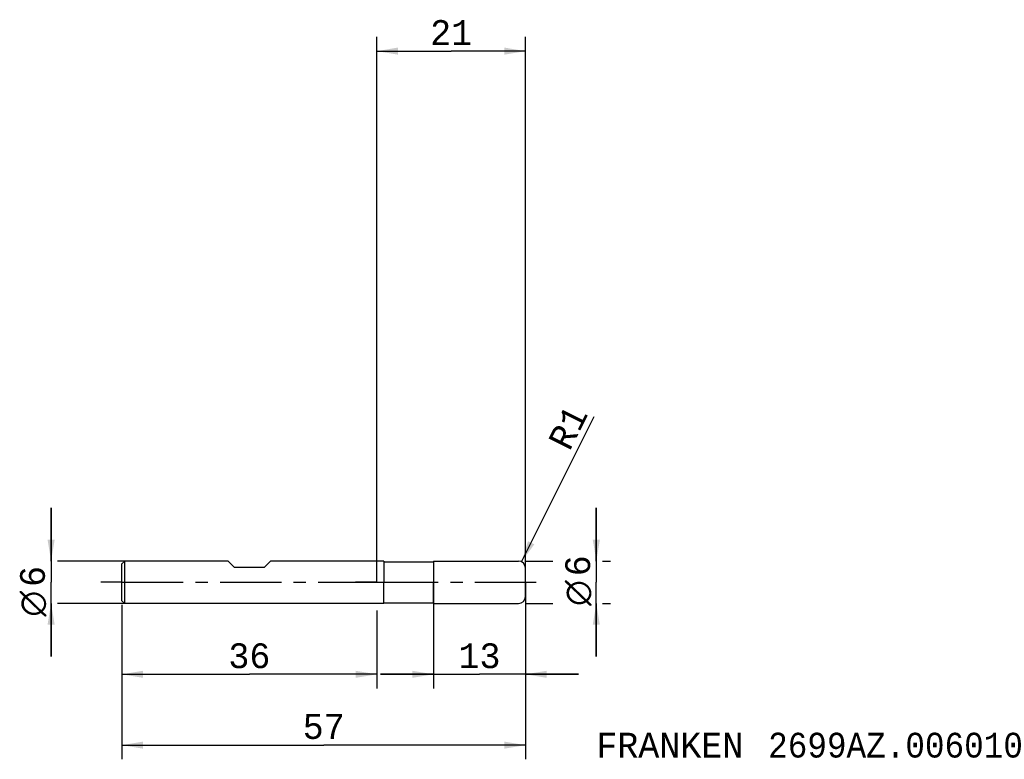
# Model space of a CAD drawing. Extents: x -50 to 89, y -25 to 79.
import ezdxf
from ezdxf.enums import TextEntityAlignment as Align

# ---------------------------------------------------------------- set-up
doc = ezdxf.new("R2010")
doc.units = 0
doc.header["$LTSCALE"] = 23.1
doc.linetypes.add('CENTER', pattern=[0.6, 0.375, -0.075, 0.075, -0.075])
doc.layers.get('0').update_dxf_attribs({"linetype": 'CONTINUOUS'})
for name, color, linetype in [('1', 4, 'CONTINUOUS'), ('2', 7, 'CONTINUOUS'), ('4', 2, 'CENTER'), ('SK1', 4, 'CONTINUOUS'), ('SK2', 7, 'CONTINUOUS'), ('SK4', 2, 'CENTER'), ('SK6', 5, 'CONTINUOUS')]:
    doc.layers.add(name, color=color, linetype=linetype)
doc.styles.add('TEXTSTYLE_1', font='gdt', dxfattribs={"width": 0.8})
doc.styles.add('TEXTSTYLE_2', font='monos.ttf')
doc.dimstyles.new('DIMSTYLE_1', dxfattribs={"dimtxt": 3.5, "dimasz": 3, "dimexe": 2, "dimexo": 0, "dimgap": 0.875, "dimtad": 1, "dimdec": 3, "dimtxsty": 'TEXTSTYLE_2', "dimblk": '_FILLED', "dimblk1": '_FILLED', "dimblk2": '_FILLED', "dimcen": 0.09, "dimclrt": 5, "dimazin": 2, "dimtfac": 1, "dimtdec": 3, "dimtofl": 0, "dimtmove": 0, "dimatfit": 3, "dimtolj": 1})
doc.dimstyles.new('DIMSTYLE_2', dxfattribs={"dimtxt": 3.5, "dimasz": 3, "dimexe": 2, "dimexo": 0, "dimgap": 0.875, "dimtad": 1, "dimdec": 3, "dimtxsty": 'TEXTSTYLE_2', "dimblk": '_FILLED', "dimblk1": '_FILLED', "dimblk2": '_FILLED', "dimcen": 0.09, "dimclrt": 5, "dimazin": 2, "dimtp": 0.2, "dimtm": 0.2, "dimtfac": 1, "dimtdec": 3, "dimtofl": 0, "dimtmove": 0, "dimatfit": 3, "dimtolj": 1})
doc.dimstyles.new('DIMSTYLE_3', dxfattribs={"dimtxt": 3.5, "dimasz": 3, "dimexe": 2, "dimexo": 0, "dimtad": 1, "dimdec": 3, "dimtxsty": 'TEXTSTYLE_2', "dimblk": '_FILLED', "dimblk1": '_FILLED', "dimblk2": '_FILLED', "dimcen": 0.09, "dimclrt": 5, "dimazin": 2, "dimtp": 0.1, "dimtm": 0.1, "dimtfac": 1, "dimtdec": 3, "dimtofl": 0, "dimtmove": 0, "dimatfit": 3, "dimtolj": 1})
doc.dimstyles.new('DIMSTYLE_4', dxfattribs={"dimtxt": 3.5, "dimasz": 3, "dimexe": 2, "dimexo": 0, "dimgap": 0.875, "dimtad": 1, "dimdec": 3, "dimtxsty": 'TEXTSTYLE_2', "dimblk": '_FILLED', "dimblk1": '_FILLED', "dimblk2": '_FILLED', "dimcen": 0.09, "dimclrt": 5, "dimazin": 2, "dimtp": 0.1, "dimtm": 0.1, "dimtfac": 1, "dimtdec": 3, "dimtofl": 0, "dimtmove": 0, "dimatfit": 3, "dimtolj": 1})
doc.dimstyles.new('DIMSTYLE_5', dxfattribs={"dimtxt": 3.5, "dimasz": 3, "dimexe": 2, "dimexo": 0, "dimgap": 0.875, "dimtad": 1, "dimdec": 3, "dimtxsty": 'TEXTSTYLE_2', "dimblk": '_FILLED', "dimblk1": '_FILLED', "dimblk2": '_FILLED', "dimcen": 0.09, "dimclrt": 5, "dimazin": 2, "dimtp": 0.3, "dimtm": 0.3, "dimtfac": 1, "dimtdec": 3, "dimtofl": 0, "dimtmove": 0, "dimatfit": 3, "dimtolj": 1})

# ---------------------------------------------------------------- blocks, each defined once
blk = doc.blocks.new('_FILLED')
at = {"color": 0, "linetype": 'BYBLOCK'}
blk.add_solid([(0, 0), (-1, 0.167), (-1, -0.167)], dxfattribs=at)
blk = doc.blocks.new('*D0')
at = {"layer": '2', "color": 7, "linetype": 'CONTINUOUS'}
for p, q in [((8, 0), (8, -15)), ((21, 0), (21, -15)), ((8, -13), (0.5, -13)), ((0.5, -13), (14.5, -13)), ((28.5, -13), (14.5, -13)), ((21, -13), (28.5, -13))]:
    blk.add_line(p, q, dxfattribs=at)
at = {"layer": '2', "color": 7, "linetype": 'CONTINUOUS', "xscale": 3, "yscale": 3, "zscale": 3}
blk.add_blockref('_FILLED', (8, -13), dxfattribs=at)
at = {"layer": '2', "color": 7, "linetype": 'CONTINUOUS', "xscale": 3, "yscale": 3, "zscale": 3, "rotation": 180}
blk.add_blockref('_FILLED', (21, -13), dxfattribs=at)
at = {"layer": '2', "color": 7, "linetype": 'CONTINUOUS', "style": 'TEXTSTYLE_2'}
blk.add_text('13', height=3.5, dxfattribs=at).set_placement((14.5, -12.125), align=Align.CENTER)
blk = doc.blocks.new('*D1')
at = {"layer": '2', "color": 7, "linetype": 'CONTINUOUS'}
for p, q in [((31, 3), (31, 10.5)), ((31, 10.5), (31, 0)), ((21, 3), (24.88, 3)), ((31.88, 3), (33, 3)), ((31, -10.5), (31, 0)), ((21, -3), (24.88, -3)), ((31, -3), (31, -10.5)), ((31.88, -3), (33, -3))]:
    blk.add_line(p, q, dxfattribs=at)
at = {"layer": '2', "color": 7, "linetype": 'CONTINUOUS', "xscale": 3, "yscale": 3, "zscale": 3}
for p, rotation in [((31, 3), 270), ((31, -3), 90)]:
    blk.add_blockref('_FILLED', p, dxfattribs=dict(at, rotation=rotation))
at = {"layer": '2', "color": 7, "linetype": 'CONTINUOUS'}
for s, style, p in [('6', 'TEXTSTYLE_2', (30.12, 2.33)), ('n', 'TEXTSTYLE_1', (30.12, -1.52))]:
    blk.add_text(s, height=3.5, rotation=90, dxfattribs=dict(at, style=style)).set_placement(p, align=Align.CENTER)
blk = doc.blocks.new('*D2')
at = {"layer": '2', "color": 7, "linetype": 'CONTINUOUS'}
for p, q in [((0, 0), (0, 77)), ((21, 0), (21, 77)), ((0, 75), (10.5, 75)), ((21, 75), (10.5, 75))]:
    blk.add_line(p, q, dxfattribs=at)
at = {"layer": '2', "color": 7, "linetype": 'CONTINUOUS', "xscale": 3, "yscale": 3, "zscale": 3, "rotation": 180}
blk.add_blockref('_FILLED', (0, 75), dxfattribs=at)
at = {"layer": '2', "color": 7, "linetype": 'CONTINUOUS', "xscale": 3, "yscale": 3, "zscale": 3}
blk.add_blockref('_FILLED', (21, 75), dxfattribs=at)
at = {"layer": '2', "color": 7, "linetype": 'CONTINUOUS', "style": 'TEXTSTYLE_2'}
blk.add_text('21', height=3.5, dxfattribs=at).set_placement((10.5, 75.875), align=Align.CENTER)
blk = doc.blocks.new('*D3')
at = {"layer": '2', "color": 7, "linetype": 'CONTINUOUS'}
blk.add_line((20.45, 2.89), (30.7, 23.42), dxfattribs=at)
at = {"layer": '2', "color": 7, "linetype": 'CONTINUOUS', "xscale": 3, "yscale": 3, "zscale": 3, "rotation": 243.4574330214}
blk.add_blockref('_FILLED', (20.45, 2.89), dxfattribs=at)
at = {"layer": '2', "color": 7, "linetype": 'CONTINUOUS', "style": 'TEXTSTYLE_2'}
for s, p in [('1', (28.56, 21.1)), ('R', (27.21, 18.39))]:
    blk.add_text(s, height=3.5, rotation=63.4574, dxfattribs=at).set_placement(p)
blk = doc.blocks.new('*D4')
at = {"layer": 'SK2', "color": 7, "linetype": 'CONTINUOUS'}
for p, q in [((-36, -3.18), (-36, -25)), ((21, -3.18), (21, -25)), ((-36, -23), (-7.5, -23)), ((21, -23), (-7.5, -23))]:
    blk.add_line(p, q, dxfattribs=at)
at = {"layer": 'SK2', "color": 7, "linetype": 'CONTINUOUS', "xscale": 3, "yscale": 3, "zscale": 3, "rotation": 180}
blk.add_blockref('_FILLED', (-36, -23), dxfattribs=at)
at = {"layer": 'SK2', "color": 7, "linetype": 'CONTINUOUS', "xscale": 3, "yscale": 3, "zscale": 3}
blk.add_blockref('_FILLED', (21, -23), dxfattribs=at)
at = {"layer": 'SK2', "color": 7, "linetype": 'CONTINUOUS', "style": 'TEXTSTYLE_2'}
blk.add_text('57', height=3.5, dxfattribs=at).set_placement((-7.5, -22.12), align=Align.CENTER)
blk = doc.blocks.new('*D5')
at = {"layer": 'SK2', "color": 7, "linetype": 'CONTINUOUS'}
for p, q in [((-46, 3), (-46, 10.5)), ((-46, 10.5), (-46, 0)), ((-35.6, 3), (-45.12, 3)), ((-46, -10.5), (-46, 0)), ((-46, -3), (-46, -10.5)), ((-35.6, -3), (-45.12, -3))]:
    blk.add_line(p, q, dxfattribs=at)
at = {"layer": 'SK2', "color": 7, "linetype": 'CONTINUOUS', "xscale": 3, "yscale": 3, "zscale": 3}
for p, rotation in [((-46, 3), 270), ((-46, -3), 90)]:
    blk.add_blockref('_FILLED', p, dxfattribs=dict(at, rotation=rotation))
at = {"layer": 'SK2', "color": 7, "linetype": 'CONTINUOUS'}
for s, style, p in [('6', 'TEXTSTYLE_2', (-46.88, 0.82)), ('n', 'TEXTSTYLE_1', (-46.88, -3.03))]:
    blk.add_text(s, height=3.5, rotation=90, dxfattribs=dict(at, style=style)).set_placement(p, align=Align.CENTER)
blk = doc.blocks.new('*D6')
at = {"layer": 'SK2', "color": 7, "linetype": 'CONTINUOUS'}
for p, q in [((-36, -4), (-36, -15)), ((0, -4), (0, -15)), ((-36, -13), (-18, -13)), ((0, -13), (-18, -13))]:
    blk.add_line(p, q, dxfattribs=at)
at = {"layer": 'SK2', "color": 7, "linetype": 'CONTINUOUS', "xscale": 3, "yscale": 3, "zscale": 3, "rotation": 180}
blk.add_blockref('_FILLED', (-36, -13), dxfattribs=at)
at = {"layer": 'SK2', "color": 7, "linetype": 'CONTINUOUS', "xscale": 3, "yscale": 3, "zscale": 3}
blk.add_blockref('_FILLED', (0, -13), dxfattribs=at)
at = {"layer": 'SK2', "color": 7, "linetype": 'CONTINUOUS', "style": 'TEXTSTYLE_2'}
blk.add_text('36', height=3.5, dxfattribs=at).set_placement((-18, -12.125), align=Align.CENTER)

msp = doc.modelspace()

# ---------------------------------------------------------------- linework, layer by layer
at = {"layer": '1', "color": 4, "linetype": 'CONTINUOUS'}
for p, q in [((1, 3), (0, 3)), ((1, 3), (1, 2.9)), ((1, 2.9), (8, 2.9)), ((1, 2.9), (1, 0)), ((8, 3), (20, 3)), ((8, 3), (8, 2.9)), ((8, 2.9), (8, 0)), ((21, 0), (21, 2)), ((21, 0), (21, 2)), ((1, -2.9), (1, 0)), ((8, -2.9), (8, 0)), ((21, -2), (21, 0)), ((21, -2), (21, 0)), ((1, -3), (0, -3)), ((1, -2.9), (8, -2.9)), ((1, -3), (1, -2.9)), ((8, -3), (8, -2.9)), ((8, -3), (20, -3))]:
    msp.add_line(p, q, dxfattribs=at)
for centre, start, end in [((20, 2), 0, 90), ((20, -2), 270, 360)]:
    msp.add_arc(centre, 1, start, end, dxfattribs=at)
at = {"layer": '4', "color": 2, "linetype": 'CENTER'}
for q in [(-3, 0), (24, 0)]:
    msp.add_line((0, 0), q, dxfattribs=at)
at = {"layer": 'SK1', "color": 4, "linetype": 'CONTINUOUS'}
for p, q in [((-35.6, 3), (-36, 2.6)), ((-21, 3), (-35.6, 3)), ((-35.6, -3), (-35.6, 3)), ((-20.1, 2.1), (-21, 3)), ((-15.9, 2.1), (-15, 3)), ((0, 3), (-15, 3)), ((-36, -2.6), (-36, 2.6)), ((-15.9, 2.1), (-20.1, 2.1)), ((-35.6, -3), (-36, -2.6)), ((0, -3), (-35.6, -3))]:
    msp.add_line(p, q, dxfattribs=at)
at = {"layer": 'SK4', "color": 2, "linetype": 'CENTER'}
for q in [(-39, 0), (3, 0)]:
    msp.add_line((-36, 0), q, dxfattribs=at)

# ---------------------------------------------------------------- texts
at = {"layer": 'SK6', "color": 5, "linetype": 'CONTINUOUS', "style": 'TEXTSTYLE_2'}
for s, p in [('FRANKEN ', (31, -24.75)), ('2699AZ.006010', (55.2452, -24.75))]:
    msp.add_text(s, height=3.5, dxfattribs=at).set_placement(p)

# ---------------------------------------------------------------- dimensions: what is measured, and where the dimension line sits
at = {"layer": '2', "color": 2, "linetype": 'CONTINUOUS'}
for base, p1, dimstyle, picture, middle in [((21, 75), (0, 0), 'DIMSTYLE_2', '*D2', (10.0559, 75)), ((21, -13), (8, 0), 'DIMSTYLE_1', '*D0', (14.6258, -13))]:
    dim = msp.add_linear_dim(base=base, p1=p1, p2=(21, 0), dimstyle=dimstyle, dxfattribs=at)
    dim.commit()
    dim.dimension.update_dxf_attribs({"geometry": picture, "text_midpoint": middle, "dimtype": 160})
dim = msp.add_radius_dim(center=(20, 2), mpoint=(20.4469, 2.8946), text='R<>', dimstyle='DIMSTYLE_3', override={"dimpost": '<>'}, dxfattribs=at)
dim.commit()
dim.dimension.update_dxf_attribs({"geometry": '*D3', "text_midpoint": (26.9981, 21.8842), "dimtype": 164})
dim = msp.add_linear_dim(base=(31, -3), p1=(21, 3), p2=(21, -3), angle=270, text='%%c<>', dimstyle='DIMSTYLE_1', dxfattribs=at)
dim.commit()
dim.dimension.update_dxf_attribs({"geometry": '*D1', "text_midpoint": (31, 0), "dimtype": 160})
at = {"layer": 'SK2', "color": 2, "linetype": 'CONTINUOUS'}
dim = msp.add_linear_dim(base=(-46, -3), p1=(-35.6, 3), p2=(-35.6, -3), angle=270, text='%%c<> ', dimstyle='DIMSTYLE_4', dxfattribs=at)
dim.commit()
dim.dimension.update_dxf_attribs({"geometry": '*D5', "text_midpoint": (-46, -1.5153), "dimtype": 160})
for base, p1, p2, dimstyle, picture, middle in [((21, -23), (-36, -3.1849), (21, -3.1849), 'DIMSTYLE_1', '*D4', (-7.515, -23)), ((0, -13), (-36, -4), (0, -4), 'DIMSTYLE_5', '*D6', (-18.0217, -13))]:
    dim = msp.add_linear_dim(base=base, p1=p1, p2=p2, dimstyle=dimstyle, dxfattribs=at)
    dim.commit()
    dim.dimension.update_dxf_attribs({"geometry": picture, "text_midpoint": middle, "dimtype": 160})

doc.saveas('drawing.dxf')
